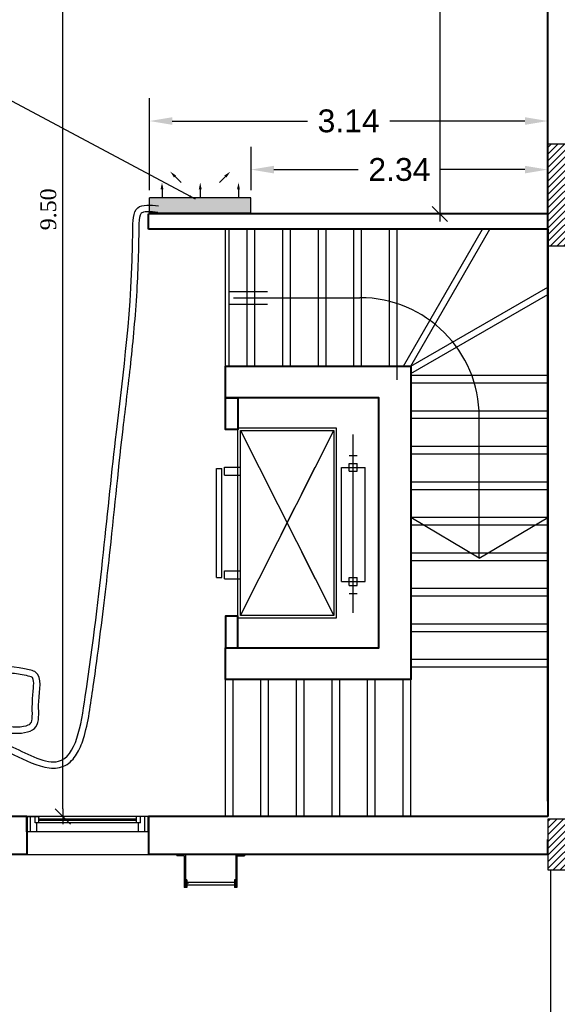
# Model space of a CAD drawing. Header units: metres. Extents: x -710577 to 709766, y -710660 to 709683.
# Tile 61 of 70: x -386.59 to -382.35, y -472.94 to -465.18. Entities that reach past the tile are written whole.
import ezdxf

# ---------------------------------------------------------------- set-up
doc = ezdxf.new("R2010")
doc.units = ezdxf.units.M
doc.header["$LTSCALE"] = 50
doc.header["$MEASUREMENT"] = 0
for name, pattern in [('GR-263$0$ground$0$DOT2', [0.125, 0, -0.125]), ('ground$0$HIDDEN2', [0.1875, 0.125, -0.0625]), ('Hidden', [0.007144, 0.004763, -0.002381])]:
    doc.linetypes.add(name, pattern=pattern)
for name, color, linetype in [('BS XREF$0$INT- ARCH Dim', 8, 'Continuous'), ('DIM-IN', 5, 'Continuous'), ('INT- COLUMN', 251, 'Continuous'), ('INT- COLUMN HATCH', 8, 'Continuous'), ('INT- FURNITURE', 30, 'Continuous'), ('INT- FURNITURE FIXED HIDDEN', 254, 'Hidden'), ('INT- STAIRS', 2, 'Continuous'), ('INT- STAIRS HIDDEN', 254, 'Hidden'), ('INT- STAIRS Num', 1, 'Continuous'), ('INT- WINDOWS', 5, 'Continuous'), ('penthouse$0$A-ELEV', 1, 'Continuous'), ('penthouse$0$A-ELEV3', 3, 'Continuous'), ('penthouse$0$A-WALL', 6, 'Continuous'), ('penthouse$0$FURN', 2, 'Continuous'), ('Samrt Heat', 1, 'Continuous'), ('smart heat', 7, 'Continuous')]:
    doc.layers.add(name, color=color, linetype=linetype)
doc.layers.add('INT- WALL', color=7, linetype='Continuous', lineweight=40)
doc.styles.add('AM3', font='times.ttf')
doc.styles.add('GR-263$0$ground$0$ROMANTICBOLD', font='times.ttf')
doc.styles.get("Standard").update_dxf_attribs({"font": 'arial.ttf'})
doc.dimstyles.new('35', dxfattribs={"dimscale": 0, "dimtxt": 0.09, "dimasz": 0.05, "dimexe": 0, "dimexo": 0, "dimgap": 0, "dimtad": 0, "dimzin": 0, "dimdsep": 46, "dimtxsty": 'AM3', "dimcen": 0, "dimadec": 3, "dimazin": 0, "dimtfac": 1, "dimtofl": 0, "dimtmove": 1, "dimatfit": 3, "dimfxl": 0.18, "dimtfill": 1, "dimtolj": 1, "dimtzin": 0, "dimarcsym": 0})
doc.dimstyles.new('GR-263$0$ground$0$DIM-50$0', dxfattribs={"dimscale": 0, "dimtxt": 0.125, "dimasz": 0.06, "dimexe": 0, "dimexo": 0, "dimgap": 0.05, "dimtad": 1, "dimrnd": 0.5, "dimzin": 0, "dimdsep": 46, "dimtxsty": 'GR-263$0$ground$0$ROMANTICBOLD', "dimblk1": 'GR-263$0$ground$0$DTICK', "dimblk2": 'GR-263$0$ground$0$DTICK', "dimsah": 1, "dimcen": 0.1, "dimclrd": 2, "dimclre": 2, "dimclrt": 3, "dimaunit": 1, "dimadec": 0, "dimazin": 0, "dimtfac": 1e-05, "dimtix": 1, "dimtmove": 2, "dimatfit": 3, "dimldrblk": 'GR-263$0$ground$0$DTICK', "dimfxl": 0, "dimtolj": 1, "dimtzin": 0, "dimarcsym": 0})
doc.dimstyles.get("Standard").update_dxf_attribs({"dimtxt": 0.18, "dimasz": 0.18, "dimexe": 0.18, "dimexo": 0.0625, "dimgap": 0.09, "dimtad": 0, "dimtih": 1, "dimtoh": 1, "dimzin": 0, "dimdsep": 46, "dimtxsty": 'Standard', "dimcen": 0.09, "dimadec": 0, "dimazin": 0, "dimtfac": 1, "dimtofl": 0, "dimtmove": 0, "dimatfit": 3, "dimfxl": 1, "dimtolj": 1, "dimtzin": 0, "dimarcsym": 0})

# ---------------------------------------------------------------- blocks, each defined once
blk = doc.blocks.new('penthouse$0$A$C62A45348')
at = {"layer": 'penthouse$0$A-ELEV'}
for p, q in [((-0.3308, 0.2594), (-0.1894, 0.1179)), ((-0.3167, 0.2594), (-0.2742, 0.3018)), ((-0.3167, 0.2594), (-0.1399, 0.0826)), ((-0.2813, 0.3089), (-0.2742, 0.3018)), ((-0.183, 0.0974), (-0.448, -0.1675)), ((-0.1675, 0.0819), (-0.4324, -0.1831)), ((-0.1894, 0.1179), (-0.1964, 0.1109)), ((-0.1964, 0.1109), (-0.154, 0.0685)), ((-0.1823, 0.125), (-0.1894, 0.1179)), ((-0.1894, 0.1179), (-0.1469, 0.0755)), ((-0.1399, 0.0826), (-0.1469, 0.0755)), ((-0.1469, 0.0755), (-0.154, 0.0685)), ((-0.6594, -0.0692), (-0.6523, -0.0763)), ((-0.6099, -0.0339), (-0.6523, -0.0763)), ((-0.6099, -0.0197), (-0.4685, -0.1612)), ((-0.6099, -0.0339), (-0.4331, -0.2107)), ((-0.4614, -0.1541), (-0.4685, -0.1612)), ((-0.4614, -0.1541), (-0.419, -0.1965)), ((-0.4685, -0.1612), (-0.4756, -0.1682)), ((-0.4685, -0.1612), (-0.4261, -0.2036)), ((-0.4261, -0.2036), (-0.4331, -0.2107)), ((-0.419, -0.1965), (-0.4261, -0.2036))]:
    blk.add_line(p, q, dxfattribs=at)
blk.add_circle((-0.4376, -0.1639), 0.00175, dxfattribs=at)
blk = doc.blocks.new('GR-263$0$ground$0$DTICK')
at = {"color": 3}
blk.add_line((-1, -1), (1, 1), dxfattribs=at)
for p, q in [((-1, 0), (1, 0)), ((0, 1), (0, -1))]:
    blk.add_line(p, q)
blk = doc.blocks.new('*D1940')
at = {"layer": 'BS XREF$0$INT- ARCH Dim', "color": 2, "linetype": 'GR-263$0$ground$0$DOT2', "lineweight": -2, "transparency": 16777216}
for p, q in [((-382.7898, -461.8842), (-383.2806, -461.8842)), ((-384.0023, -466.707), (-383.2806, -466.707))]:
    blk.add_line(p, q, dxfattribs=at)
at = {"layer": 'BS XREF$0$INT- ARCH Dim', "color": 2, "lineweight": -2, "transparency": 16777216}
blk.add_line((-383.2806, -461.9442), (-383.2806, -466.647), dxfattribs=at)
at = {"layer": 'BS XREF$0$INT- ARCH Dim', "color": 2, "lineweight": -2, "transparency": 16777216, "xscale": 0.06, "yscale": 0.06, "zscale": 0.06}
for p, rotation in [((-383.2806, -461.8842), 90), ((-383.2806, -466.707), 270)]:
    blk.add_blockref('GR-263$0$ground$0$DTICK', p, dxfattribs=dict(at, rotation=rotation))
at = {"layer": 'BS XREF$0$INT- ARCH Dim', "color": 3, "transparency": 16777216, "insert": (-383.3943, -464.2956), "char_height": 0.125, "attachment_point": 5, "rotation": 90, "style": 'GR-263$0$ground$0$ROMANTICBOLD'}
blk.add_mtext('\\A1;5.00', dxfattribs=at)
blk = doc.blocks.new('*D1941')
at = {"layer": 'BS XREF$0$INT- ARCH Dim', "color": 2, "linetype": 'GR-263$0$ground$0$DOT2', "lineweight": -2, "transparency": 16777216}
for p, q in [((-386.6548, -461.8842), (-386.2505, -461.8842)), ((-386.5348, -471.457), (-386.2505, -471.457))]:
    blk.add_line(p, q, dxfattribs=at)
at = {"layer": 'BS XREF$0$INT- ARCH Dim', "color": 2, "lineweight": -2, "transparency": 16777216}
blk.add_line((-386.2505, -471.397), (-386.2505, -461.9442), dxfattribs=at)
at = {"layer": 'BS XREF$0$INT- ARCH Dim', "color": 2, "lineweight": -2, "transparency": 16777216, "xscale": 0.06, "yscale": 0.06, "zscale": 0.06}
for p, rotation in [((-386.2505, -461.8842), 90), ((-386.2505, -471.457), 270)]:
    blk.add_blockref('GR-263$0$ground$0$DTICK', p, dxfattribs=dict(at, rotation=rotation))
at = {"layer": 'BS XREF$0$INT- ARCH Dim', "color": 3, "transparency": 16777216, "insert": (-386.3642, -466.6706), "char_height": 0.125, "attachment_point": 5, "rotation": 90, "style": 'GR-263$0$ground$0$ROMANTICBOLD'}
blk.add_mtext('\\A1;9.50', dxfattribs=at)
blk = doc.blocks.new('A$C4BE8651F')
h = blk.add_hatch(color=240)
h.set_gradient(color1=(250, 5, 38), color2=(238, 110, 242), tint=1, name='INVCURVED')
h.paths.add_polyline_path([(-0.4669, 0.0614), (-0.4669, 0.0121), (-0.4669, -0.0386), (0.1932, -0.0385), (0.1932, 0.0615)])
at = {"color": 1}
for p, q in [((0.1932, 0.0621), (-0.4669, 0.0621)), ((-0.4669, -0.0385), (-0.4669, 0.0615)), ((0.1932, -0.0385), (0.1932, 0.0615)), ((0.1932, -0.0379), (-0.4669, -0.0379))]:
    blk.add_line(p, q, dxfattribs=at)
for points in [[(-0.3318, 0.2325, 0, 0.0191, 0), (-0.3003, 0.2009, 0.0191, 0.0191, 0), (-0.3003, 0.2009, 0.0191, 0.0191, 0)], [(0.0582, 0.2325, 0, 0.0191, 0), (0.0266, 0.2009, 0.0191, 0.0191, 0), (0.0266, 0.2009, 0.0191, 0.0191, 0)], [(-0.3854, 0.1618, 0, 0.0191, 0), (-0.3854, 0.1172, 0.0191, 0.0191, 0), (-0.3854, 0.1172, 0.0191, 0.0191, 0)], [(-0.1368, 0.1618, 0, 0.0191, 0), (-0.1368, 0.1172, 0.0191, 0.0191, 0), (-0.1368, 0.1172, 0.0191, 0.0191, 0)], [(0.1118, 0.1618, 0, 0.0191, 0), (0.1118, 0.1172, 0.0191, 0.0191, 0), (0.1118, 0.1172, 0.0191, 0.0191, 0)]]:
    blk.add_lwpolyline(points, format="xyseb", dxfattribs=at)
for points in [[(-0.3003, 0.2009), (-0.2611, 0.1618)], [(0.0266, 0.2009), (-0.0125, 0.1618)], [(-0.3854, 0.1172), (-0.3854, 0.0618)], [(-0.1368, 0.1172), (-0.1368, 0.0618)], [(0.1118, 0.1172), (0.1118, 0.0618)]]:
    blk.add_lwpolyline(points, dxfattribs=at)
blk = doc.blocks.new('*D1967')
at = {"layer": 'DIM-IN', "color": 0, "lineweight": -2, "transparency": 16777216}
for p, q in [((-384.7682, -466.5183), (-384.7682, -466.1775)), ((-382.4298, -466.6445), (-382.4298, -466.1775)), ((-384.5882, -466.3575), (-383.924, -466.3575)), ((-382.6098, -466.3575), (-383.2741, -466.3575))]:
    blk.add_line(p, q, dxfattribs=at)
at = {"layer": 'DIM-IN', "color": 0, "transparency": 16777216}
for points in [[(-384.5882, -466.3275), (-384.5882, -466.3875), (-384.7682, -466.3575)], [(-382.6098, -466.3275), (-382.6098, -466.3875), (-382.4298, -466.3575)]]:
    blk.add_solid(points, dxfattribs=at)
at = {"layer": 'DIM-IN', "color": 0, "transparency": 16777216, "insert": (-383.599, -466.3575), "char_height": 0.18, "attachment_point": 5}
blk.add_mtext('\\A1;2.34', dxfattribs=at)
blk = doc.blocks.new('*D1968')
at = {"layer": 'DIM-IN', "color": 0, "lineweight": -2, "transparency": 16777216}
for p, q in [((-385.5682, -466.5183), (-385.5682, -465.7944)), ((-382.4298, -466.6445), (-382.4298, -465.7944)), ((-385.3882, -465.9744), (-384.3224, -465.9744)), ((-382.6098, -465.9744), (-383.6757, -465.9744))]:
    blk.add_line(p, q, dxfattribs=at)
at = {"layer": 'DIM-IN', "color": 0, "transparency": 16777216}
for points in [[(-385.3882, -465.9444), (-385.3882, -466.0044), (-385.5682, -465.9744)], [(-382.6098, -465.9444), (-382.6098, -466.0044), (-382.4298, -465.9744)]]:
    blk.add_solid(points, dxfattribs=at)
at = {"layer": 'DIM-IN', "color": 0, "transparency": 16777216, "insert": (-383.999, -465.9744), "char_height": 0.18, "attachment_point": 5}
blk.add_mtext('\\A1;3.14', dxfattribs=at)

msp = doc.modelspace()

# ---------------------------------------------------------------- hatches: boundary and pattern name
at = {"layer": 'INT- COLUMN HATCH'}
h = msp.add_hatch(dxfattribs=at)
h.set_pattern_fill('ANSI31', color=256, scale=0.3, style=0)
h.set_pattern_definition([(45, (365.279245, -930.80796), (-0.0265165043, 0.0265165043), [])])
h.paths.add_polyline_path([(-382.1298, -466.1571), (-382.4298, -466.1571), (-382.4298, -466.957), (-382.1298, -466.957)])
h = msp.add_hatch(dxfattribs=at)
h.set_pattern_fill('ANSI31', color=256, scale=0.3, style=0)
h.set_pattern_definition([(45, (365.279245, -930.39382), (-0.0265165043, 0.0265165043), [])])
h.paths.add_polyline_path([(-382.4298, -471.877), (-382.1298, -471.877), (-382.1298, -471.477), (-382.4298, -471.477)])

# ---------------------------------------------------------------- linework, layer by layer
at = {"color": 1}
msp.add_spline([(-386.8601, -470.8128), (-386.6453, -470.9097), (-386.2851, -471.0212), (-386.0739, -470.5132), (-385.8291, -468.4264), (-385.6997, -466.8417), (-385.6598, -466.658), (-385.497, -466.643)], degree=3, dxfattribs=at)
at = {"color": 5}
msp.add_open_spline([(-386.9672, -470.8209), (-386.9381, -470.8335), (-386.909, -470.8461), (-386.88, -470.8587), (-386.802, -470.8926), (-386.7252, -470.9264), (-386.5482, -471.0123), (-386.4511, -471.0621), (-386.3143, -471.0786), (-386.269, -471.0737), (-386.1938, -471.034), (-386.165, -471.0026), (-386.1196, -470.9298), (-386.1025, -470.8879), (-386.0492, -470.7178), (-386.0311, -470.568), (-385.9921, -470.2961), (-385.9746, -470.1668), (-385.9268, -469.7952), (-385.9011, -469.5695), (-385.8405, -469.0067), (-385.81, -468.6911), (-385.752, -468.1989), (-385.7308, -468.0287), (-385.6925, -467.6699), (-385.6754, -467.4815), (-385.659, -467.1889), (-385.6551, -467.0969), (-385.6509, -466.939), (-385.6504, -466.8725), (-385.6487, -466.7705), (-385.6455, -466.7347), (-385.6348, -466.7034), (-385.6311, -466.6989), (-385.6246, -466.6941), (-385.6162, -466.6904), (-385.587, -466.687), (-385.5673, -466.6873), (-385.5316, -466.6898), (-385.517, -466.6913), (-385.5019, -466.6928)], degree=3, knots=[-0.09863, -0.09863, -0.09863, -0.09863, 0, 0, 0, 0.266409, 0.266409, 0.532818, 0.532818, 0.655049, 0.655049, 0.77728, 0.77728, 0.899512, 0.899512, 1.234685, 1.234685, 1.569859, 1.569859, 2.240207, 2.240207, 3.338266, 3.338266, 3.904307, 3.904307, 4.470583, 4.470583, 4.718526, 4.718526, 4.881133, 4.881133, 4.9841, 4.9841, 5.04506, 5.04506, 5.10602, 5.10602, 5.16698, 5.16698, 5.205387, 5.205387, 5.205387, 5.205387], dxfattribs=at)
msp.add_spline([(-386.8634, -470.7745, 0), (-386.4529, -470.7323), (-386.4404, -470.5488), (-386.4634, -470.3204), (-386.5528, -470.2926), (-386.8699, -470.2561), (-387.0447, -470.2734), (-387.2293, -470.4687)], degree=3, dxfattribs=at)
at = {"color": 1}
msp.add_open_spline([(-386.8561, -470.725, 0), (-386.7687, -470.7379, 0), (-386.6826, -470.7503, 0), (-386.5748, -470.7498), (-386.5415, -470.7439), (-386.5086, -470.7283), (-386.503, -470.7225), (-386.4942, -470.7011), (-386.4912, -470.6772), (-386.4909, -470.6147), (-386.4924, -470.5757), (-386.4871, -470.495), (-386.4818, -470.4564), (-386.4796, -470.398), (-386.4827, -470.3775), (-386.49, -470.362), (-386.4902, -470.361), (-386.5121, -470.3514), (-386.5321, -470.3469), (-386.5964, -470.3358), (-386.6379, -470.3294), (-386.7167, -470.3187), (-386.7549, -470.3145), (-386.8718, -470.3047), (-386.9617, -470.2978), (-387.0609, -470.3314), (-387.0954, -470.3646), (-387.1497, -470.4374), (-387.1682, -470.4661), (-387.1873, -470.4958)], degree=3, knots=[0, 0, 0, 0, 0.195708, 0.195708, 0.319342, 0.319342, 0.414583, 0.414583, 0.509825, 0.509825, 0.605066, 0.605066, 0.700307, 0.700307, 0.784238, 0.784238, 0.848672, 0.848672, 0.913107, 0.913107, 1.035646, 1.035646, 1.158185, 1.158185, 1.403263, 1.403263, 1.585965, 1.585965, 1.683352, 1.683352, 1.683352, 1.683352], dxfattribs=at)
at = {"layer": 'INT- COLUMN'}
for points in [[(-382.1298, -466.1571), (-382.4298, -466.1571), (-382.4298, -466.957), (-382.1298, -466.957)], [(-382.4298, -471.877), (-382.1298, -471.877), (-382.1298, -471.477), (-382.4298, -471.477)]]:
    msp.add_lwpolyline(points, close=True, dxfattribs=at)
at = {"layer": 'INT- FURNITURE'}
for p, q in [((-384.8511, -468.4129), (-384.1161, -469.8729)), ((-384.8511, -469.8729), (-384.1161, -468.4129)), ((-383.9628, -469.8513), (-383.9628, -468.4442)), ((-383.994, -468.6107), (-383.9316, -468.6107)), ((-383.994, -468.7357), (-383.994, -468.6732)), ((-383.994, -468.6732), (-383.9316, -468.6732)), ((-383.9316, -468.7357), (-383.9316, -468.6732)), ((-385.0401, -468.7122), (-384.9981, -468.7122)), ((-385.0401, -469.5735), (-385.0401, -468.7122)), ((-384.9981, -469.5735), (-384.9981, -468.7122)), ((-384.9771, -468.7017), (-384.8511, -468.7017)), ((-384.9771, -468.7648), (-384.9771, -468.7017)), ((-384.9771, -468.7648), (-384.8511, -468.7648)), ((-384.0565, -468.7044), (-383.8691, -468.7044)), ((-384.0565, -469.604), (-384.0565, -468.7044)), ((-383.994, -468.7357), (-383.9316, -468.7357)), ((-383.8691, -469.604), (-383.8691, -468.7044)), ((-384.9771, -469.584), (-384.9771, -469.521)), ((-384.9771, -469.521), (-384.8511, -469.521)), ((-385.0401, -469.5735), (-384.9981, -469.5735)), ((-384.9771, -469.584), (-384.8511, -469.584)), ((-384.0565, -469.604), (-383.8691, -469.604)), ((-383.994, -469.5727), (-383.9316, -469.5727)), ((-383.994, -469.6352), (-383.994, -469.5727)), ((-383.9316, -469.6352), (-383.9316, -469.5727)), ((-383.994, -469.6352), (-383.9316, -469.6352)), ((-383.994, -469.6977), (-383.9316, -469.6977))]:
    msp.add_line(p, q, dxfattribs=at)
for points in [[(-384.0961, -468.3929), (-384.0961, -469.8929), (-384.8711, -469.8929), (-384.8711, -468.3929)], [(-384.1161, -468.4129), (-384.1161, -469.8729), (-384.8511, -469.8729), (-384.8511, -468.4129)]]:
    msp.add_lwpolyline(points, close=True, dxfattribs=at)
at = {"layer": 'INT- FURNITURE FIXED HIDDEN'}
for p, q in [((-384.8511, -468.4129), (-384.1161, -469.8729)), ((-384.8511, -469.8729), (-384.1161, -468.4129)), ((-383.9628, -469.8513), (-383.9628, -468.4442)), ((-383.994, -468.6107), (-383.9316, -468.6107)), ((-383.994, -468.7357), (-383.994, -468.6732)), ((-383.994, -468.6732), (-383.9316, -468.6732)), ((-383.9316, -468.7357), (-383.9316, -468.6732)), ((-385.0401, -468.7122), (-384.9981, -468.7122)), ((-385.0401, -469.5735), (-385.0401, -468.7122)), ((-384.9981, -469.5735), (-384.9981, -468.7122)), ((-384.9771, -468.7017), (-384.8511, -468.7017)), ((-384.9771, -468.7648), (-384.9771, -468.7017)), ((-384.9771, -468.7648), (-384.8511, -468.7648)), ((-384.0565, -468.7044), (-383.8691, -468.7044)), ((-384.0565, -469.604), (-384.0565, -468.7044)), ((-383.994, -468.7357), (-383.9316, -468.7357)), ((-383.8691, -469.604), (-383.8691, -468.7044)), ((-384.9771, -469.584), (-384.9771, -469.521)), ((-384.9771, -469.521), (-384.8511, -469.521)), ((-385.0401, -469.5735), (-384.9981, -469.5735)), ((-384.9771, -469.584), (-384.8511, -469.584)), ((-384.0565, -469.604), (-383.8691, -469.604)), ((-383.994, -469.5727), (-383.9316, -469.5727)), ((-383.994, -469.6352), (-383.994, -469.5727)), ((-383.9316, -469.6352), (-383.9316, -469.5727)), ((-383.994, -469.6352), (-383.9316, -469.6352)), ((-383.994, -469.6977), (-383.9316, -469.6977))]:
    msp.add_line(p, q, dxfattribs=at)
for points in [[(-384.0961, -468.3929), (-384.0961, -469.8929), (-384.8711, -469.8929), (-384.8711, -468.3929)], [(-384.1161, -468.4129), (-384.1161, -469.8729), (-384.8511, -469.8729), (-384.8511, -468.4129)]]:
    msp.add_lwpolyline(points, close=True, dxfattribs=at)
at = {"layer": 'INT- STAIRS', "color": 2}
for p, q in [((-384.7998, -466.8272), (-384.7998, -467.9072)), ((-384.5198, -466.8272), (-384.5198, -467.9072)), ((-384.2398, -466.8272), (-384.2398, -467.9072)), ((-383.9598, -466.8272), (-383.9598, -467.9072)), ((-383.6798, -466.8272), (-383.6798, -467.9072)), ((-383.5675, -467.9072), (-382.944, -466.8272)), ((-383.5098, -467.9072), (-382.4298, -467.2836)), ((-382.4298, -467.9805), (-383.5098, -467.9805)), ((-382.4298, -468.2605), (-383.5098, -468.2605)), ((-382.4298, -468.5405), (-383.5098, -468.5405)), ((-382.4298, -468.8205), (-383.5098, -468.8205)), ((-382.4298, -469.1005), (-383.5098, -469.1005)), ((-382.4298, -469.3805), (-383.5098, -469.3805)), ((-382.4298, -469.6601), (-383.5098, -469.6601)), ((-382.4298, -469.9401), (-383.5098, -469.9401)), ((-382.4298, -470.2201), (-383.5098, -470.2201)), ((-384.9094, -471.4584), (-384.9094, -470.3772)), ((-384.6294, -471.4572), (-384.6294, -470.3772)), ((-384.3494, -471.4572), (-384.3494, -470.3772)), ((-384.0694, -471.4572), (-384.0694, -470.3772)), ((-383.7894, -471.4572), (-383.7894, -470.3772)), ((-383.5094, -471.4572), (-383.5094, -470.3772))]:
    msp.add_line(p, q, dxfattribs=at)
at = {"layer": 'INT- STAIRS HIDDEN', "linetype": 'ground$0$HIDDEN2'}
for p, q in [((-384.7398, -466.8272), (-384.7398, -467.9072)), ((-384.4598, -466.8272), (-384.4598, -467.9072)), ((-384.1798, -466.8272), (-384.1798, -467.9072)), ((-383.8998, -466.8272), (-383.8998, -467.9072)), ((-383.6198, -466.8272), (-383.6198, -468.0139)), ((-383.5098, -467.9072), (-382.8864, -466.8274)), ((-383.5098, -467.9649), (-382.4298, -467.3414)), ((-382.4298, -468.0405), (-383.5098, -468.0405)), ((-382.4298, -468.3205), (-383.5098, -468.3205)), ((-382.4298, -468.6005), (-383.5098, -468.6005)), ((-382.4298, -468.8805), (-383.5098, -468.8805)), ((-382.4298, -469.1605), (-383.5098, -469.1605)), ((-382.4298, -469.4405), (-383.5098, -469.4405)), ((-383.5098, -470.3772), (-383.5098, -469.6845)), ((-382.4298, -469.7205), (-383.5098, -469.7205)), ((-382.4298, -470.0005), (-383.5098, -470.0005)), ((-382.4298, -470.2805), (-383.5098, -470.2805)), ((-384.9698, -471.4584), (-384.9698, -470.3772)), ((-384.6898, -471.4572), (-384.6898, -470.3772)), ((-384.4098, -471.4572), (-384.4098, -470.3772)), ((-384.1298, -471.4572), (-384.1298, -470.3772)), ((-383.8498, -471.4572), (-383.8498, -470.3772)), ((-383.5698, -471.4572), (-383.5698, -470.3772))]:
    msp.add_line(p, q, dxfattribs=at)
at = {"layer": 'INT- STAIRS Num'}
for p, q in [((-384.9376, -467.3172), (-384.6376, -467.3172)), ((-384.9071, -467.3672), (-383.9098, -467.3672)), ((-384.9376, -467.4172), (-384.6376, -467.4172)), ((-382.9698, -469.4195), (-382.9698, -468.3072)), ((-382.9698, -469.4195), (-383.5098, -469.1005)), ((-382.9698, -469.4195), (-382.4298, -469.1005))]:
    msp.add_line(p, q, dxfattribs=at)
msp.add_arc((-383.9098, -468.3072), 0.94, 0, 90, dxfattribs=at)
at = {"layer": 'INT- WALL'}
for p, q in [((-382.4298, -466.707), (-382.4298, -461.8842)), ((-382.4298, -466.827), (-382.4298, -462.1244)), ((-382.4298, -466.707), (-385.5748, -466.707)), ((-385.5748, -466.827), (-385.5748, -466.707)), ((-382.4298, -471.337), (-382.4298, -466.707)), ((-382.4298, -466.827), (-385.5748, -466.827)), ((-382.4301, -466.827), (-382.4298, -471.457)), ((-386.5348, -471.457), (-386.9548, -471.457)), ((-386.5348, -471.577), (-386.5348, -471.457)), ((-386.5348, -471.457), (-386.5348, -471.757)), ((-382.4298, -471.457), (-385.5748, -471.457)), ((-385.5748, -471.577), (-385.5748, -471.457)), ((-385.5748, -471.457), (-385.5748, -471.757)), ((-382.4298, -471.757), (-382.4298, -471.637)), ((-386.5348, -471.757), (-386.6548, -471.757)), ((-382.4298, -471.757), (-385.5748, -471.757))]:
    msp.add_line(p, q, dxfattribs=at)
for points in [[(-384.9698, -470.1272), (-383.7598, -470.1272), (-383.7598, -468.1572), (-384.9698, -468.1572), (-384.9698, -467.9072), (-383.5098, -467.9072), (-383.5098, -470.3772), (-384.9698, -470.3772)], [(-384.9698, -468.1572), (-384.8711, -468.1572), (-384.8711, -468.4072), (-384.9698, -468.4072)], [(-384.9698, -470.1272), (-384.8711, -470.1272), (-384.8711, -469.8772), (-384.9698, -469.8772)]]:
    msp.add_lwpolyline(points, close=True, dxfattribs=at)
at = {"layer": 'INT- WINDOWS'}
for p, q in [((-385.5748, -471.457), (-386.5348, -471.457)), ((-386.5348, -471.577), (-386.5348, -471.457)), ((-386.5048, -471.577), (-386.5048, -471.457)), ((-386.4698, -471.507), (-386.4698, -471.457)), ((-386.4398, -471.507), (-386.4398, -471.457)), ((-385.6698, -471.477), (-386.4398, -471.477)), ((-385.6698, -471.487), (-386.4398, -471.487)), ((-385.6698, -471.507), (-385.6698, -471.457)), ((-385.6398, -471.507), (-385.6398, -471.457)), ((-385.6048, -471.577), (-385.6048, -471.457)), ((-385.5748, -471.577), (-385.5748, -471.457)), ((-385.6398, -471.507), (-386.4698, -471.507)), ((-386.4548, -471.577), (-386.4548, -471.507)), ((-385.6548, -471.577), (-385.6548, -471.507)), ((-385.5748, -471.577), (-386.5348, -471.577)), ((-386.5348, -471.757), (-385.5748, -471.757))]:
    msp.add_line(p, q, dxfattribs=at)
at = {"layer": 'penthouse$0$A-ELEV3'}
msp.add_line((-382.4048, -476.327), (-382.4048, -471.877), dxfattribs=at)
msp.add_line((-382.4048, -476.327), (-382.4048, -471.877), dxfattribs=at)
at = {"layer": 'penthouse$0$FURN'}
for p, q in [((-384.9698, -467.9072), (-384.9698, -466.827)), ((-384.9398, -467.9072), (-384.9398, -466.827))]:
    msp.add_line(p, q, dxfattribs=at)

# ---------------------------------------------------------------- block references
at = {"layer": 'penthouse$0$A-WALL', "rotation": 314.9999681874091}
msp.add_blockref('penthouse$0$A$C62A45348', (-384.8383, -472.1741), dxfattribs=at)
msp.add_blockref('penthouse$0$A$C62A45348', (-384.8383, -472.1741), dxfattribs=at)
at = {"layer": 'smart heat', "xscale": 1.211865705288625, "yscale": 1.211865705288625, "zscale": 1.211865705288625}
msp.add_blockref('A$C4BE8651F', (-385.0024, -466.6554), dxfattribs=at)

# ---------------------------------------------------------------- dimensions: what is measured, and where the dimension line sits
at = {"layer": 'BS XREF$0$INT- ARCH Dim', "color": 2}
for base, p1, p2, picture, middle in [((-386.2505, -461.8842), (-386.5348, -471.457), (-386.6548, -461.8842), '*D1941', (-386.3642, -466.6706)), ((-383.2806, -466.707), (-382.7898, -461.8842), (-384.0023, -466.707), '*D1940', (-383.3943, -464.2956))]:
    dim = msp.add_linear_dim(base=base, p1=p1, p2=p2, angle=90, dimstyle='GR-263$0$ground$0$DIM-50$0', override={"dimscale": 1}, dxfattribs=at)
    dim.commit()
    dim.dimension.update_dxf_attribs({"geometry": picture, "text_midpoint": middle})
at = {"layer": 'DIM-IN', "color": 0}
for base, p2, picture, middle in [((-385.5682, -465.9744), (-385.5682, -466.5808), '*D1968', (-383.999, -465.9744)), ((-384.7682, -466.3575), (-384.7682, -466.5808), '*D1967', (-383.599, -466.3575))]:
    dim = msp.add_linear_dim(base=base, p1=(-382.4298, -466.707), p2=p2, dimstyle='Standard', dxfattribs=at)
    dim.commit()
    dim.dimension.update_dxf_attribs({"geometry": picture, "text_midpoint": middle})

# ---------------------------------------------------------------- leaders
at = {"layer": 'Samrt Heat', "color": 0}
msp.add_leader([(-385.2067, -466.5905), (-393.8909, -461.9506)], dimstyle='35', override={"dimscale": 1}, dxfattribs=at)

doc.saveas('drawing.dxf')
